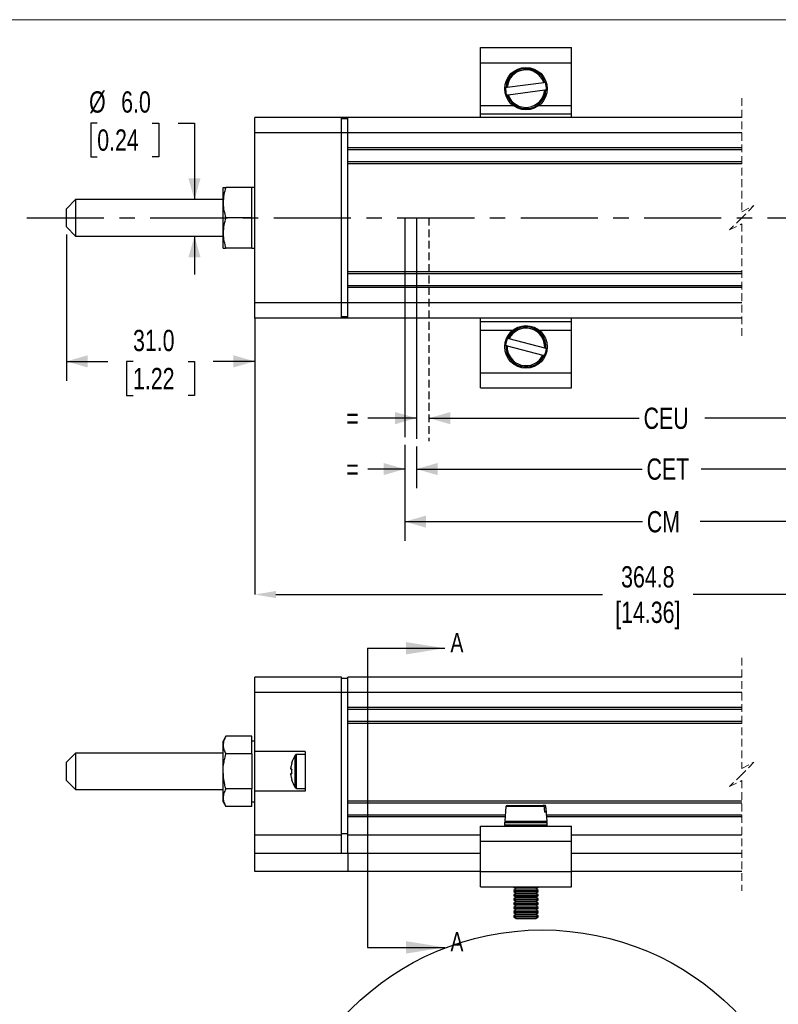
# Model space of a CAD drawing. Header units: millimetres. Extents: x 0 to 432, y 0 to 279.
# Tile 3 of 6: x 94 to 219, y 117 to 279. Entities that reach past the tile are written whole.
import ezdxf

# ---------------------------------------------------------------- set-up
doc = ezdxf.new("R2010")
doc.units = ezdxf.units.MM
doc.header["$PDSIZE"] = -1
doc.linetypes.add('CENTERX2', pattern=[20.32, 12.7, -2.54, 2.54, -2.54])
doc.linetypes.add('HIDDEN', pattern=[1.905, 1.27, -0.635])
doc.layers.add('CENTER', color=40, linetype='CENTERX2')
doc.layers.add('HIDDEN', color=102, linetype='HIDDEN')
doc.layers.add('DIMENSIONS', color=140, linetype='Continuous', lineweight=25)
doc.layers.add('TEXT', color=140, linetype='Continuous', lineweight=25)
doc.styles.add('SLDTEXTSTYLE0', font='TXT', dxfattribs={"width": 0.75})
doc.dimstyles.new('SLDDIMSTYLE0', dxfattribs={"dimtxt": 3.5, "dimasz": 3.5, "dimexe": 0, "dimexo": 0.0625, "dimgap": 0.875, "dimtad": 0, "dimtih": 1, "dimtoh": 1, "dimdec": 1, "dimrnd": 1e-09, "dimzin": 12, "dimdsep": 46, "dimtxsty": 'SLDTEXTSTYLE0', "dimsah": 1, "dimcen": 0.09, "dimadec": 0, "dimazin": 3, "dimtfac": 1, "dimtdec": 1, "dimtofl": 0, "dimtmove": 0, "dimatfit": 3, "dimfxl": 0, "dimfrac": 2, "dimtolj": 1, "dimtzin": 12, "dimarcsym": 0})
doc.dimstyles.new('SLDDIMSTYLE1', dxfattribs={"dimtxt": 3.5, "dimasz": 3.5, "dimexe": 0, "dimexo": 0.0625, "dimgap": 0.875, "dimtad": 0, "dimtih": 1, "dimtoh": 1, "dimdec": 1, "dimrnd": 1e-09, "dimzin": 12, "dimdsep": 46, "dimtxsty": 'SLDTEXTSTYLE0', "dimsah": 1, "dimcen": 0.09, "dimadec": 0, "dimazin": 3, "dimtfac": 1, "dimtdec": 1, "dimtmove": 0, "dimatfit": 0, "dimfxl": 0, "dimfrac": 2, "dimtolj": 1, "dimtzin": 12, "dimarcsym": 0})
doc.dimstyles.new('SLDDIMSTYLE2', dxfattribs={"dimtxt": 3.5, "dimasz": 3.5, "dimexe": 0, "dimexo": 0.0625, "dimgap": 0.875, "dimtad": 0, "dimtih": 1, "dimtoh": 1, "dimdec": 1, "dimrnd": 1e-09, "dimzin": 4, "dimdsep": 46, "dimtxsty": 'SLDTEXTSTYLE0', "dimsah": 1, "dimcen": 0.09, "dimadec": 0, "dimazin": 1, "dimtfac": 1, "dimtdec": 1, "dimtofl": 0, "dimtmove": 0, "dimatfit": 3, "dimfxl": 0, "dimfrac": 2, "dimtolj": 1, "dimtzin": 12, "dimarcsym": 0})
doc.dimstyles.new('SLDDIMSTYLE3', dxfattribs={"dimtxt": 3.5, "dimasz": 3.5, "dimexe": 0, "dimexo": 0.0625, "dimgap": 0.875, "dimtad": 0, "dimtih": 1, "dimtoh": 1, "dimdec": 1, "dimrnd": 1e-09, "dimzin": 4, "dimdsep": 46, "dimtxsty": 'SLDTEXTSTYLE0', "dimsah": 1, "dimcen": 0.09, "dimadec": 0, "dimazin": 1, "dimtfac": 1, "dimtdec": 1, "dimtmove": 0, "dimatfit": 0, "dimfxl": 0, "dimfrac": 2, "dimtolj": 1, "dimtzin": 12, "dimarcsym": 0})

# ---------------------------------------------------------------- blocks, each defined once
blk = doc.blocks.new('_D_3')
at = {"layer": 'DIMENSIONS'}
for p, q in [((157.23, 209.41), (157.23, 193.62)), ((286.29, 208.75), (286.29, 193.62)), ((157.23, 196.8), (196.35, 196.8)), ((286.29, 196.8), (205.85, 196.8))]:
    blk.add_line(p, q, dxfattribs=at)
for points in [[(157.23, 196.8), (160.73, 195.8), (160.73, 197.8)], [(286.29, 196.8), (282.79, 197.8), (282.79, 195.8)]]:
    blk.add_solid(points, dxfattribs=at)
at = {"layer": 'DIMENSIONS', "insert": (197.06, 198.53), "char_height": 3.5, "attachment_point": 1, "style": 'SLDTEXTSTYLE0'}
blk.add_mtext('CM', dxfattribs=at)
blk = doc.blocks.new('_D_4')
at = {"layer": 'DIMENSIONS'}
for p, q in [((161.21, 213.83), (195.82, 213.83)), ((282.85, 213.83), (206.6, 213.83))]:
    blk.add_line(p, q, dxfattribs=at)
for points in [[(161.21, 213.83), (164.71, 212.83), (164.71, 214.83)], [(282.85, 213.83), (279.35, 214.83), (279.35, 212.83)]]:
    blk.add_solid(points, dxfattribs=at)
at = {"layer": 'DIMENSIONS', "insert": (196.53, 215.56), "char_height": 3.5, "attachment_point": 1, "style": 'SLDTEXTSTYLE0'}
blk.add_mtext('CEU', dxfattribs=at)
blk = doc.blocks.new('_D_5')
at = {"layer": 'DIMENSIONS'}
for p, q in [((159.13, 209.15), (159.13, 202.28)), ((284.64, 209.15), (284.64, 202.28)), ((159.13, 205.45), (196.3, 205.45)), ((284.64, 205.45), (206, 205.45))]:
    blk.add_line(p, q, dxfattribs=at)
for points in [[(159.13, 205.45), (162.63, 204.45), (162.63, 206.45)], [(284.64, 205.45), (281.14, 206.45), (281.14, 204.45)]]:
    blk.add_solid(points, dxfattribs=at)
at = {"layer": 'DIMENSIONS', "insert": (197.01, 207.19), "char_height": 3.5, "attachment_point": 1, "style": 'SLDTEXTSTYLE0'}
blk.add_mtext('CET', dxfattribs=at)
blk = doc.blocks.new('_D_6')
at = {"layer": 'DIMENSIONS'}
for p, q in [((159.13, 213.83), (151.13, 213.83)), ((161.21, 213.83), (167.56, 213.83))]:
    blk.add_line(p, q, dxfattribs=at)
for points in [[(159.13, 213.83), (155.63, 214.83), (155.63, 212.83)], [(161.21, 213.83), (164.71, 212.83), (164.71, 214.83)]]:
    blk.add_solid(points, dxfattribs=at)
at = {"layer": 'DIMENSIONS', "insert": (147.6, 215.56), "char_height": 3.5, "attachment_point": 1, "style": 'SLDTEXTSTYLE0'}
blk.add_mtext('=', dxfattribs=at)
blk = doc.blocks.new('_D_9')
at = {"layer": 'DIMENSIONS'}
for p, q in [((157.23, 209.41), (157.23, 202.28)), ((159.13, 209.15), (159.13, 202.28)), ((157.23, 205.45), (151.13, 205.45)), ((159.13, 205.45), (165.48, 205.45))]:
    blk.add_line(p, q, dxfattribs=at)
for points in [[(157.23, 205.45), (153.73, 206.45), (153.73, 204.45)], [(159.13, 205.45), (162.63, 204.45), (162.63, 206.45)]]:
    blk.add_solid(points, dxfattribs=at)
at = {"layer": 'DIMENSIONS', "insert": (147.6, 207.19), "char_height": 3.5, "attachment_point": 1, "style": 'SLDTEXTSTYLE0'}
blk.add_mtext('=', dxfattribs=at)
blk = doc.blocks.new('_D_20')
at = {"layer": 'Defpoints', "color": 0}
for p in [(132.53, 230.3), (306.05, 230.3), (132.53, 184.8)]:
    blk.add_point(p, dxfattribs=at)
at = {"layer": 'DIMENSIONS', "color": 0, "lineweight": -2}
for p, q in [((132.53, 230.24), (132.53, 184.8)), ((306.05, 230.24), (306.05, 184.8)), ((136.03, 184.8), (189.78, 184.8)), ((302.55, 184.8), (204.66, 184.8))]:
    blk.add_line(p, q, dxfattribs=at)
at = {"layer": 'DIMENSIONS', "color": 0}
for points in [[(136.03, 185.38), (136.03, 184.21), (132.53, 184.8)], [(302.55, 185.38), (302.55, 184.21), (306.05, 184.8)]]:
    blk.add_solid(points, dxfattribs=at)
at = {"layer": 'DIMENSIONS', "color": 0, "insert": (197.22, 189.46), "char_height": 3.5, "attachment_point": 2, "style": 'SLDTEXTSTYLE0'}
blk.add_mtext('\\A1;364.8\\P[14.36]', dxfattribs=at)
blk = doc.blocks.new('_D_21')
at = {"layer": 'DIMENSIONS'}
for p, q in [((106.61, 262.38), (105.55, 262.38)), ((105.55, 262.38), (105.55, 256.83)), ((115.67, 262.38), (116.73, 262.38)), ((116.73, 262.38), (116.73, 256.83)), ((119.93, 262.38), (122.61, 262.38)), ((122.61, 262.38), (122.61, 249.8)), ((105.55, 256.83), (106.61, 256.83)), ((116.73, 256.83), (115.67, 256.83)), ((122.61, 243.8), (122.61, 237.45))]:
    blk.add_line(p, q, dxfattribs=at)
for points in [[(122.61, 249.8), (123.61, 253.3), (121.61, 253.3)], [(122.61, 243.8), (121.61, 240.3), (123.61, 240.3)]]:
    blk.add_solid(points, dxfattribs=at)
at = {"layer": 'DIMENSIONS', "char_height": 3.5, "attachment_point": 1, "style": 'SLDTEXTSTYLE0'}
for s, insert in [('%%c', (105.27, 267.61)), ('6.0', (110.55, 267.61)), ('0.24', (106.61, 261.34))]:
    blk.add_mtext(s, dxfattribs=dict(at, insert=insert))
blk = doc.blocks.new('_D_22')
at = {"layer": 'DIMENSIONS'}
for p, q in [((101.53, 244.03), (101.53, 219.99)), ((132.53, 229.03), (132.53, 219.99)), ((101.53, 223.17), (108.37, 223.17)), ((112.5, 223.14), (111.43, 223.14)), ((111.43, 223.14), (111.43, 217.58)), ((121.55, 223.14), (122.62, 223.14)), ((122.62, 223.14), (122.62, 217.58)), ((132.53, 223.17), (125.69, 223.17)), ((111.43, 217.58), (112.5, 217.58)), ((122.62, 217.58), (121.55, 217.58))]:
    blk.add_line(p, q, dxfattribs=at)
for points in [[(101.53, 223.17), (105.03, 222.17), (105.03, 224.17)], [(132.53, 223.17), (129.03, 224.17), (129.03, 222.17)]]:
    blk.add_solid(points, dxfattribs=at)
at = {"layer": 'DIMENSIONS', "char_height": 3.5, "attachment_point": 1, "style": 'SLDTEXTSTYLE0'}
for s, insert in [('31.0', (112.5, 228.36)), ('1.22', (112.5, 222.09))]:
    blk.add_mtext(s, dxfattribs=dict(at, insert=insert))

msp = doc.modelspace()

# ---------------------------------------------------------------- linework, layer by layer
at = {"color": 7, "linetype": 'Continuous', "lineweight": 18}
msp.add_line((0, 279.4), (431.8, 279.4), dxfattribs=at)
for p, q in [((169.67, 272.3), (169.67, 274.8)), ((169.67, 274.8), (184.67, 274.8)), ((184.67, 272.3), (184.67, 274.8)), ((169.67, 272.3), (184.67, 272.3)), ((169.67, 265.27), (169.67, 272.3)), ((184.67, 265.27), (184.67, 272.3)), ((180.1, 269.03), (174.09, 268.25)), ((174.25, 267.06), (180.26, 267.84)), ((169.67, 263.89), (169.67, 265.27)), ((169.67, 265.27), (175.04, 265.27)), ((179.31, 265.27), (184.67, 265.27)), ((184.67, 263.89), (184.67, 265.27)), ((146.83, 263.3), (132.53, 263.3)), ((132.53, 260.8), (132.53, 263.3)), ((146.83, 260.8), (146.83, 263.3)), ((147.83, 263.3), (146.83, 263.3)), ((147.83, 263.1), (146.83, 263.1)), ((212.69, 263.3), (147.83, 263.3)), ((147.83, 260.8), (147.83, 263.3)), ((169.67, 263.89), (184.67, 263.89)), ((169.67, 263.3), (169.67, 263.89)), ((184.67, 263.3), (184.67, 263.89)), ((146.83, 260.8), (132.53, 260.8)), ((132.53, 232.8), (132.53, 260.8)), ((147.83, 260.8), (146.83, 260.8)), ((146.83, 232.8), (146.83, 260.8)), ((212.69, 260.8), (147.83, 260.8)), ((147.83, 258.3), (147.83, 260.8)), ((212.69, 258.3), (147.83, 258.3)), ((147.83, 258.1), (147.83, 258.3)), ((147.83, 255.9), (147.83, 258.1)), ((212.69, 258), (147.83, 258)), ((212.69, 256), (147.83, 256)), ((147.83, 255.7), (147.83, 255.9)), ((212.69, 255.7), (147.83, 255.7)), ((147.83, 237.9), (147.83, 255.7)), ((127.33, 251.8), (127.77, 251.8)), ((127.33, 249.3), (127.33, 251.8)), ((132.03, 251.8), (127.77, 251.8)), ((132.53, 251.8), (132.03, 251.8)), ((132.03, 249.3), (132.03, 251.8)), ((103.03, 249.8), (101.53, 248.3)), ((127.33, 249.8), (103.03, 249.8)), ((103.03, 249.8), (103.03, 248.65)), ((101.53, 247.72), (101.53, 248.3)), ((103.03, 248.65), (103.03, 243.8)), ((127.33, 244.3), (127.33, 249.3)), ((132.03, 246.8), (132.03, 249.3)), ((101.53, 245.3), (101.53, 247.72)), ((132.03, 246.8), (127.77, 246.8)), ((132.03, 244.3), (132.03, 246.8)), ((101.53, 245.3), (103.03, 243.8)), ((103.03, 243.8), (127.33, 243.8)), ((127.33, 241.8), (127.33, 244.3)), ((132.03, 241.8), (132.03, 244.3)), ((127.33, 241.8), (127.77, 241.8)), ((132.03, 241.8), (127.77, 241.8)), ((132.03, 241.8), (132.53, 241.8)), ((212.69, 237.9), (147.83, 237.9)), ((147.83, 237.7), (147.83, 237.9)), ((147.83, 235.5), (147.83, 237.7)), ((212.69, 237.6), (147.83, 237.6)), ((212.69, 235.6), (147.83, 235.6)), ((147.83, 235.3), (147.83, 235.5)), ((212.69, 235.3), (147.83, 235.3)), ((147.83, 232.8), (147.83, 235.3)), ((146.83, 232.8), (132.53, 232.8)), ((132.53, 230.3), (132.53, 232.8)), ((147.83, 232.8), (146.83, 232.8)), ((146.83, 230.3), (146.83, 232.8)), ((212.69, 232.8), (147.83, 232.8)), ((147.83, 230.3), (147.83, 232.8)), ((146.83, 230.3), (132.53, 230.3)), ((147.83, 230.5), (146.83, 230.5)), ((147.83, 230.3), (146.83, 230.3)), ((212.69, 230.3), (147.83, 230.3)), ((169.67, 229.71), (169.67, 230.3)), ((184.67, 229.71), (184.67, 230.3)), ((169.67, 229.71), (184.67, 229.71)), ((169.67, 228.32), (169.67, 229.71)), ((184.67, 228.32), (184.67, 229.71)), ((169.67, 221.3), (169.67, 228.32)), ((169.67, 228.32), (175.04, 228.32)), ((180.26, 225.36), (174.4, 226.9)), ((179.31, 228.32), (184.67, 228.32)), ((184.67, 221.3), (184.67, 228.32)), ((174.09, 225.74), (179.95, 224.19)), ((169.67, 221.3), (184.67, 221.3)), ((169.67, 218.8), (169.67, 221.3)), ((184.67, 218.8), (184.67, 221.3)), ((169.67, 218.8), (184.67, 218.8)), ((146.83, 171.19), (132.53, 171.19)), ((132.53, 168.69), (132.53, 171.19)), ((146.83, 168.69), (146.83, 171.19)), ((147.83, 170.99), (146.83, 170.99)), ((212.69, 171.19), (147.83, 171.19)), ((147.83, 168.69), (147.83, 171.19)), ((146.83, 168.69), (132.53, 168.69)), ((132.53, 158.94), (132.53, 168.69)), ((147.83, 168.69), (146.83, 168.69)), ((146.83, 145.19), (146.83, 168.69)), ((212.69, 168.69), (147.83, 168.69)), ((147.83, 166.19), (147.83, 168.69)), ((212.69, 166.19), (147.83, 166.19)), ((147.83, 165.99), (147.83, 166.19)), ((147.83, 163.79), (147.83, 165.99)), ((212.69, 165.89), (147.83, 165.89)), ((212.69, 163.89), (147.83, 163.89)), ((147.83, 163.59), (147.83, 163.79)), ((212.69, 163.59), (147.83, 163.59)), ((147.83, 150.79), (147.83, 163.59)), ((127.77, 161.47), (127.33, 160.69)), ((127.33, 160.03), (127.33, 160.69)), ((132.03, 161.47), (127.77, 161.47)), ((132.03, 160.03), (132.03, 161.47)), ((132.53, 160.69), (132.03, 160.69)), ((127.33, 155.69), (127.33, 160.03)), ((132.03, 158.58), (132.03, 160.03)), ((140.83, 158.94), (132.53, 158.94)), ((132.53, 152.44), (132.53, 158.94)), ((140.83, 158.94), (140.83, 152.44)), ((103.03, 158.69), (101.53, 157.19)), ((101.53, 154.19), (101.53, 157.19)), ((127.33, 158.69), (103.03, 158.69)), ((103.03, 158.69), (103.03, 152.69)), ((132.03, 158.58), (127.77, 158.58)), ((132.03, 158.58), (132.03, 155.69)), ((139.2, 155.69), (139.2, 158.37)), ((140.83, 158.49), (139.43, 158.49)), ((139.43, 155.69), (139.43, 158.49)), ((127.33, 151.36), (127.33, 155.69)), ((132.03, 155.69), (132.03, 152.81)), ((138.47, 156.06), (138.47, 156.26)), ((138.61, 156.06), (138.47, 156.06)), ((139.2, 153.02), (139.2, 155.69)), ((139.43, 152.89), (139.43, 155.69)), ((101.53, 154.19), (103.03, 152.69)), ((138.47, 155.13), (138.47, 155.32)), ((138.47, 155.32), (138.61, 155.32)), ((103.03, 152.69), (127.33, 152.69)), ((132.03, 152.81), (127.77, 152.81)), ((132.03, 151.36), (132.03, 152.81)), ((132.53, 145.19), (132.53, 152.44)), ((140.83, 152.44), (132.53, 152.44)), ((139.43, 152.89), (140.83, 152.89)), ((127.33, 150.69), (127.33, 151.36)), ((132.03, 149.92), (132.03, 151.36)), ((212.69, 150.79), (147.83, 150.79)), ((147.83, 150.59), (147.83, 150.79)), ((127.33, 150.69), (127.77, 149.92)), ((132.03, 149.92), (127.77, 149.92)), ((132.03, 150.69), (132.53, 150.69)), ((147.83, 148.39), (147.83, 150.59)), ((212.69, 150.49), (147.83, 150.49)), ((173.88, 149.91), (173.67, 147.49)), ((180.15, 149.91), (173.88, 149.91)), ((174.08, 150.09), (179.95, 150.09)), ((180.26, 150.09), (179.95, 150.09)), ((180.26, 150.09), (180.26, 150.09)), ((180.46, 149.91), (180.45, 149.91)), ((180.67, 147.49), (180.46, 149.91)), ((173.76, 148.49), (147.83, 148.49)), ((147.83, 148.19), (147.83, 148.39)), ((173.73, 148.19), (147.83, 148.19)), ((147.83, 145.19), (147.83, 148.19)), ((173.67, 147.49), (180.67, 147.49)), ((180.53, 148.99), (180.23, 148.99)), ((212.69, 148.49), (180.59, 148.49)), ((212.69, 148.19), (180.61, 148.19)), ((169.67, 144.19), (169.67, 146.69)), ((169.67, 146.69), (184.67, 146.69)), ((173.71, 146.89), (173.71, 147.29)), ((173.71, 147.29), (180.65, 147.29)), ((173.71, 146.89), (180.65, 146.89)), ((180.65, 146.89), (180.65, 147.29)), ((184.67, 144.19), (184.67, 146.69)), ((146.83, 145.19), (132.53, 145.19)), ((132.53, 142.19), (132.53, 145.19)), ((147.83, 145.39), (146.83, 145.39)), ((146.83, 142.19), (146.83, 145.19)), ((169.67, 145.19), (147.83, 145.19)), ((147.83, 142.19), (147.83, 145.19)), ((212.69, 145.19), (184.67, 145.19)), ((169.67, 144.19), (184.67, 144.19)), ((169.67, 139.19), (169.67, 144.19)), ((184.67, 139.19), (184.67, 144.19)), ((147.83, 142.19), (132.53, 142.19)), ((132.53, 139.19), (132.53, 142.19)), ((147.83, 142.19), (147.83, 139.19)), ((169.67, 142.19), (147.83, 142.19)), ((212.69, 142.19), (184.67, 142.19)), ((147.83, 139.19), (132.53, 139.19)), ((169.67, 139.19), (147.83, 139.19)), ((169.67, 136.69), (169.67, 139.19)), ((169.67, 139.19), (184.67, 139.19)), ((184.67, 136.69), (184.67, 139.19)), ((212.69, 139.19), (184.67, 139.19)), ((169.67, 136.69), (184.67, 136.69)), ((175.17, 136.69), (175.17, 136.63)), ((175.17, 136.63), (175.56, 136.36)), ((175.17, 136.63), (179.17, 136.63)), ((175.56, 136.36), (175.17, 136.09)), ((175.56, 136.36), (178.78, 136.36)), ((178.78, 136.36), (179.17, 136.63)), ((179.17, 136.09), (178.78, 136.36)), ((179.17, 136.63), (179.17, 136.69)), ((175.17, 136.09), (175.17, 135.94)), ((175.17, 136.09), (179.17, 136.09)), ((175.17, 135.94), (175.56, 135.67)), ((175.17, 135.94), (179.17, 135.94)), ((175.56, 135.67), (175.17, 135.39)), ((175.17, 135.39), (175.17, 135.24)), ((175.17, 135.39), (179.17, 135.39)), ((175.17, 135.24), (175.56, 134.97)), ((175.17, 135.24), (179.17, 135.24)), ((175.56, 134.97), (175.17, 134.7)), ((175.17, 134.7), (175.17, 134.55)), ((175.17, 134.7), (179.17, 134.7)), ((175.17, 134.55), (175.56, 134.28)), ((175.17, 134.55), (179.17, 134.55)), ((175.56, 135.67), (178.78, 135.67)), ((175.56, 134.97), (178.78, 134.97)), ((178.78, 135.67), (179.17, 135.94)), ((179.17, 135.39), (178.78, 135.67)), ((178.78, 134.97), (179.17, 135.24)), ((179.17, 134.7), (178.78, 134.97)), ((178.78, 134.28), (179.17, 134.55)), ((179.17, 135.94), (179.17, 136.09)), ((179.17, 135.24), (179.17, 135.39)), ((179.17, 134.55), (179.17, 134.7)), ((175.56, 134.28), (175.17, 134)), ((175.17, 134), (175.17, 133.85)), ((175.17, 134), (179.17, 134)), ((175.17, 133.85), (175.56, 133.58)), ((175.17, 133.85), (179.17, 133.85)), ((175.56, 133.58), (175.17, 133.31)), ((175.17, 133.31), (175.17, 133.16)), ((175.17, 133.31), (179.17, 133.31)), ((175.17, 133.16), (175.56, 132.89)), ((175.17, 133.16), (179.17, 133.16)), ((175.56, 132.89), (175.17, 132.61)), ((175.56, 134.28), (178.78, 134.28)), ((175.56, 133.58), (178.78, 133.58)), ((175.56, 132.89), (178.78, 132.89)), ((179.17, 134), (178.78, 134.28)), ((178.78, 133.58), (179.17, 133.85)), ((179.17, 133.31), (178.78, 133.58)), ((178.78, 132.89), (179.17, 133.16)), ((179.17, 132.61), (178.78, 132.89)), ((179.17, 133.85), (179.17, 134)), ((179.17, 133.16), (179.17, 133.31)), ((175.17, 132.61), (175.17, 132.46)), ((175.17, 132.61), (179.17, 132.61)), ((175.17, 132.46), (175.56, 132.19)), ((175.17, 132.46), (179.17, 132.46)), ((175.56, 132.19), (175.17, 131.92)), ((175.17, 131.92), (175.17, 131.77)), ((175.17, 131.92), (179.17, 131.92)), ((175.17, 131.77), (175.56, 131.49)), ((175.17, 131.77), (179.17, 131.77)), ((175.56, 132.19), (178.78, 132.19)), ((175.56, 131.49), (178.78, 131.49)), ((178.78, 132.19), (179.17, 132.46)), ((179.17, 131.92), (178.78, 132.19)), ((178.78, 131.49), (179.17, 131.77)), ((179.17, 132.46), (179.17, 132.61)), ((179.17, 131.77), (179.17, 131.92))]:
    msp.add_line(p, q)
at = {"color": 7, "linetype": 'HIDDEN', "lineweight": 18}
for p, q in [((212.69, 266.47), (212.69, 247.8)), ((212.69, 247.8), (214.69, 248.8)), ((214.69, 248.8), (212.69, 246.8)), ((212.69, 246.8), (210.69, 244.8)), ((210.69, 244.8), (212.69, 245.8)), ((212.69, 245.8), (212.69, 227.12)), ((212.69, 174.37), (212.69, 156.19)), ((212.69, 156.19), (214.69, 157.19)), ((214.69, 157.19), (212.69, 155.19)), ((212.69, 155.19), (210.69, 153.19)), ((210.69, 153.19), (212.69, 154.19)), ((212.69, 154.19), (212.69, 136.02))]:
    msp.add_line(p, q, dxfattribs=at)
at = {"flags": 128}
for points in [[(180.3, 269.06), (180.29, 269.06), (180.28, 269.06), (180.24, 269.05), (180.18, 269.05), (180.12, 269.04), (180.1, 269.03)], [(180.38, 269.07), (180.34, 269.07), (180.3, 269.06)], [(173.89, 268.22), (173.85, 268.22), (173.81, 268.21)], [(174.09, 268.25), (174.04, 268.24), (173.97, 268.24), (173.92, 268.23), (173.9, 268.23), (173.89, 268.22)], [(180.26, 267.84), (180.29, 267.85), (180.36, 267.86), (180.41, 267.86), (180.43, 267.87), (180.46, 267.87), (180.46, 267.87)], [(180.46, 267.87), (180.49, 267.88), (180.54, 267.88)], [(173.96, 267.02), (174.01, 267.03), (174.04, 267.03)], [(174.04, 267.03), (174.06, 267.04), (174.1, 267.04), (174.15, 267.05), (174.21, 267.06), (174.25, 267.06)], [(174.2, 226.95), (174.17, 226.96), (174.12, 226.97)], [(174.4, 226.9), (174.34, 226.91), (174.28, 226.93), (174.23, 226.94), (174.21, 226.95), (174.2, 226.95)], [(173.82, 225.81), (173.86, 225.8), (173.89, 225.79)], [(180.53, 225.28), (180.49, 225.29), (180.45, 225.3)], [(179.95, 224.19), (179.98, 224.19), (180.05, 224.17), (180.1, 224.16), (180.12, 224.15), (180.15, 224.14), (180.15, 224.14)], [(180.15, 224.14), (180.18, 224.13), (180.23, 224.12)], [(138.61, 154.39), (138.61, 154.39), (138.6, 154.38), (138.6, 154.38), (138.6, 154.38)], [(180.15, 149.91), (180.18, 149.51), (180.23, 148.99)], [(180.53, 148.99), (180.49, 149.51), (180.45, 149.91)]]:
    msp.add_lwpolyline(points, dxfattribs=at)
for centre in [(177.17, 268.05), (177.17, 225.55)]:
    msp.add_circle(centre, 3.5)
for centre, radius, start, end in [((177.17, 268.05), 3.29, 17.9434, 176.918), ((177.17, 268.05), 3.09, 18.63, 176.2315), ((177.17, 268.05), 3.37, 357.1709, 17.6904), ((177.17, 268.05), 3.37, 177.1713, 197.6901), ((177.17, 268.05), 3.29, 197.9435, 356.918), ((177.17, 268.05), 3.09, 198.63, 356.2315), ((177.17, 225.55), 3.29, 355.7388, 154.7133), ((177.17, 225.55), 3.09, 356.4253, 154.0268), ((177.17, 225.55), 3.37, 154.9663, 175.4857), ((177.17, 225.55), 3.29, 175.7388, 334.7133), ((177.17, 225.55), 3.09, 176.4253, 334.0268), ((177.17, 225.55), 3.37, 334.9666, 355.4856), ((143.43, 155.69), 5, 147.6637, 164.7807), ((139.43, 158.22), 0.27, 89.9996, 147.6645), ((143.43, 155.69), 4.99, 164.8125, 173.4961), ((132.96, 145.68), 12.66, 63.4648, 63.528), ((144.08, 155.69), 5.48, 176.1272, 183.8728), ((143.43, 155.69), 4.99, 186.5039, 195.1875), ((143.43, 155.69), 5, 195.2194, 212.3363), ((139.43, 153.16), 0.27, 212.3355, 270.0004), ((174.08, 149.89), 0.2, 90, 174.9999), ((180.26, 149.89), 0.2, 4.999, 84.4795), ((180.45, 147.29), 0.2, 0.0007, 89.9994), ((180.45, 146.89), 0.2, 270.0009, 359.9992)]:
    msp.add_arc(centre, radius, start, end)
for points, knots in [([(127.77, 251.8), (127.65, 251.39), (127.4, 250.58), (127.35, 249.73), (127.33, 249.3)], [0, 0, 0, 0, 0.497232, 1, 1, 1, 1]), ([(127.33, 249.3), (127.33, 249.24), (127.33, 248.79), (127.43, 247.94), (127.66, 247.18), (127.77, 246.8)], [0, 0, 0, 0, 0.069734, 0.529007, 1, 1, 1, 1]), ([(127.77, 246.8), (127.65, 246.39), (127.4, 245.58), (127.35, 244.73), (127.33, 244.3)], [0, 0, 0, 0, 0.497232, 1, 1, 1, 1]), ([(127.33, 244.3), (127.33, 244.24), (127.33, 243.79), (127.43, 242.94), (127.66, 242.18), (127.77, 241.8)], [0, 0, 0, 0, 0.069734, 0.529007, 1, 1, 1, 1]), ([(173.89, 225.79), (173.9, 225.79), (173.92, 225.79), (173.95, 225.78), (174, 225.76), (174.05, 225.75), (174.08, 225.74), (174.09, 225.74)], [0, 0, 0, 0, 0.073501, 0.249189, 0.507884, 0.824384, 1, 1, 1, 1]), ([(180.45, 225.3), (180.45, 225.3), (180.44, 225.31), (180.42, 225.31), (180.39, 225.32), (180.33, 225.34), (180.29, 225.35), (180.26, 225.35), (180.26, 225.36)], [0, 0, 0, 0, 0.038435, 0.113964, 0.319981, 0.600655, 0.928573, 1, 1, 1, 1]), ([(127.77, 161.47), (127.65, 161.24), (127.4, 160.79), (127.35, 160.28), (127.33, 160.03)], [0, 0, 0, 0, 0.5103281, 1, 1, 1, 1]), ([(127.33, 160.03), (127.33, 159.99), (127.33, 159.73), (127.44, 159.22), (127.66, 158.8), (127.77, 158.58)], [0, 0, 0, 0, 0.067285, 0.516018, 1, 1, 1, 1]), ([(127.33, 155.69), (127.33, 155.96), (127.36, 156.93), (127.6, 157.89), (127.77, 158.58)], [0, 0, 0, 0, 0.268634, 1, 1, 1, 1]), ([(127.77, 152.81), (127.71, 153.05), (127.44, 153.99), (127.38, 154.97), (127.33, 155.69)], [0, 0, 0, 0, 0.257551, 1, 1, 1, 1]), ([(127.77, 152.81), (127.65, 152.58), (127.4, 152.13), (127.35, 151.61), (127.33, 151.36)], [0, 0, 0, 0, 0.510328, 1, 1, 1, 1]), ([(127.33, 151.36), (127.33, 151.33), (127.33, 151.07), (127.44, 150.56), (127.66, 150.14), (127.77, 149.92)], [0, 0, 0, 0, 0.0672861, 0.5160186, 1, 1, 1, 1]), ([(179.95, 150.09), (179.96, 150.09), (180, 150.09), (180.05, 150.07), (180.1, 150.03), (180.13, 149.98), (180.14, 149.94), (180.15, 149.92), (180.15, 149.91)], [0, 0, 0, 0, 0.116776, 0.347739, 0.579067, 0.727016, 0.952243, 1, 1, 1, 1]), ([(180.45, 149.91), (180.45, 149.93), (180.45, 149.95), (180.43, 150), (180.39, 150.04), (180.34, 150.08), (180.29, 150.09), (180.26, 150.09), (180.26, 150.09)], [0, 0, 0, 0, 0.13886, 0.273528, 0.501147, 0.726147, 0.952186, 1, 1, 1, 1]), ([(173.71, 147.29), (173.71, 147.3), (173.71, 147.32), (173.72, 147.36), (173.75, 147.42), (173.81, 147.47), (173.86, 147.49), (173.9, 147.49), (173.91, 147.49)], [0, 0, 0, 0, 0.003186, 0.216224, 0.429246, 0.642932, 0.857721, 1, 1, 1, 1]), ([(173.91, 146.69), (173.91, 146.69), (173.89, 146.69), (173.85, 146.7), (173.78, 146.74), (173.74, 146.79), (173.72, 146.84), (173.71, 146.88), (173.71, 146.89)], [0, 0, 0, 0, 0.002221, 0.218844, 0.435332, 0.650952, 0.865394, 1, 1, 1, 1])]:
    msp.add_open_spline(points, degree=3, knots=knots)
at = {"layer": 'CENTER'}
msp.add_line((95.02, 246.8), (325.21, 246.8), dxfattribs=at)
at = {"layer": 'DIMENSIONS'}
for p, q in [((157.23, 246.8), (157.23, 210.68)), ((159.13, 246.8), (159.13, 210.42))]:
    msp.add_line(p, q, dxfattribs=at)
msp.add_circle((179.83, 85.1), 44.5, dxfattribs=at)
msp.add_open_spline([(220.41, 102.91), (278.22, 133.21), (186.38, 53.88), (263.56, 83.18)], degree=3, dxfattribs=at)
at = {"layer": 'HIDDEN'}
msp.add_line((161.21, 246.8), (161.21, 210.02), dxfattribs=at)
at = {"layer": 'TEXT'}
msp.add_line((151.1, 175.96), (151.1, 126.73), dxfattribs=at)
at = {"layer": 'TEXT', "linetype": 'Continuous'}
for p, q in [((151.1, 175.96), (163.8, 175.96)), ((151.1, 126.73), (163.8, 126.73))]:
    msp.add_line(p, q, dxfattribs=at)
at = {"layer": 'TEXT'}
for points in [[(163.8, 175.96), (157.45, 176.97), (157.45, 174.94)], [(163.8, 126.73), (157.45, 127.75), (157.45, 125.71)]]:
    msp.add_solid(points, dxfattribs=at)

# ---------------------------------------------------------------- texts
at = {"layer": 'TEXT', "char_height": 3.17, "attachment_point": 1, "style": 'SLDTEXTSTYLE0'}
for insert in [(164.75, 178.48), (164.75, 129.25)]:
    msp.add_mtext('A', dxfattribs=dict(at, insert=insert))

# ---------------------------------------------------------------- dimensions: what is measured, and where the dimension line sits
at = {"layer": 'DIMENSIONS'}
dim = msp.add_linear_dim(base=(122.61, 249.8), p1=(129.53, 243.8), p2=(129.53, 249.8), angle=90, text='%%c<>', dimstyle='SLDDIMSTYLE3', dxfattribs=at)
dim.commit()
dim.dimension.update_dxf_attribs({"geometry": '_D_21', "text_midpoint": (122.61, 262.38), "dimtype": 160})
dim = msp.add_linear_dim(base=(101.53, 223.17), p1=(132.53, 230.3), p2=(101.53, 245.3), dimstyle='SLDDIMSTYLE2', dxfattribs=at)
dim.commit()
dim.dimension.update_dxf_attribs({"geometry": '_D_22', "text_midpoint": (117.03, 223.17), "dimtype": 160})
for base, p1, p2, text, dimstyle, picture, middle in [((132.53, 184.8), (306.05, 230.3), (132.53, 230.3), '364.8\\P[14.36]', 'SLDDIMSTYLE0', '_D_20', (197.22, 184.8)), ((159.13, 213.83), (161.21, 210.02), (159.13, 210.42), '=', 'SLDDIMSTYLE1', '_D_6', (149.01, 213.83)), ((161.21, 213.83), (282.85, 210.02), (161.21, 210.02), 'CEU', 'SLDDIMSTYLE0', '_D_4', (201.21, 213.83)), ((157.23, 205.45), (159.13, 210.42), (157.23, 210.68), '=', 'SLDDIMSTYLE1', '_D_9', (149.01, 205.45)), ((157.23, 196.8), (286.29, 210.02), (157.23, 210.68), 'CM', 'SLDDIMSTYLE0', '_D_3', (201.1, 196.8)), ((159.13, 205.45), (284.64, 210.42), (159.13, 210.42), 'CET', 'SLDDIMSTYLE0', '_D_5', (201.15, 205.45))]:
    dim = msp.add_linear_dim(base=base, p1=p1, p2=p2, text=text, dimstyle=dimstyle, dxfattribs=at)
    dim.commit()
    dim.dimension.update_dxf_attribs({"geometry": picture, "text_midpoint": middle, "dimtype": 160})

doc.saveas('drawing.dxf')
